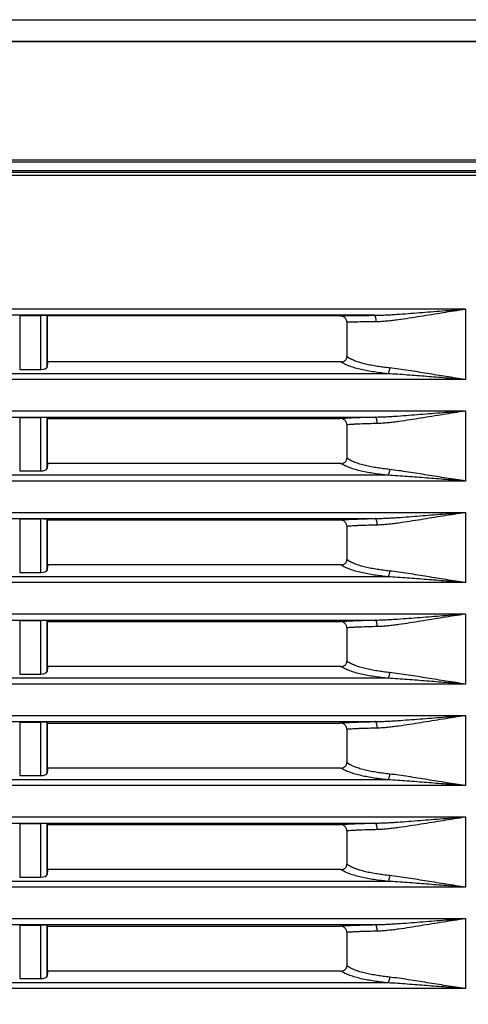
# Model space of a CAD drawing. Header units: inches. Extents: x 0 to 34, y 0 to 22.
# Tile 65 of 136: x 26.4 to 27.2, y 5.2 to 7. Entities that reach past the tile are written whole.
import ezdxf

# ---------------------------------------------------------------- set-up
doc = ezdxf.new("R2010")
doc.units = ezdxf.units.IN
doc.header["$LTSCALE"] = 1.87
doc.header["$MEASUREMENT"] = 0
doc.layers.get('0').update_dxf_attribs({"linetype": 'CONTINUOUS'})
doc.layers.add('DIMENSIONS', color=7, linetype='CONTINUOUS')
doc.styles.get("Standard").update_dxf_attribs({"font": 'txt', "width": 0.8})
doc.dimstyles.new('DIMSTYLE_1', dxfattribs={"dimtxt": 0.125, "dimasz": 0.18, "dimexe": 0.125, "dimexo": 0.0625, "dimgap": 0.0625, "dimtad": 0, "dimtih": 1, "dimtoh": 1, "dimdec": 3, "dimlfac": 1.333333, "dimzin": 4, "dimdsep": 46, "dimtxsty": 'STANDARD', "dimblk": '_FILLED', "dimblk1": '_FILLED', "dimblk2": '_FILLED', "dimcen": 0.09, "dimadec": 0, "dimazin": 0, "dimtp": 0.001, "dimtm": 0.001, "dimtfac": 1, "dimtdec": 3, "dimtofl": 0, "dimtmove": 0, "dimatfit": 3, "dimldrblk": '_FILLED', "dimfxl": 1, "dimtolj": 1, "dimtzin": 4, "dimarcsym": 0})

# ---------------------------------------------------------------- blocks, each defined once
blk = doc.blocks.new('_FILLED')
at = {"color": 0, "linetype": 'BYBLOCK'}
blk.add_solid([(0, 0), (-1, 0.1736), (-1, -0.1736)], dxfattribs=at)
blk = doc.blocks.new('*D30')
at = {"layer": 'DIMENSIONS', "color": 2, "linetype": 'CONTINUOUS'}
for p, q in [((28.3166, 6.5834), (28.3166, 3.3803)), ((20.8546, 5.0575), (20.8546, 3.3803)), ((20.8546, 3.5053), (23.8106, 3.5053)), ((28.3166, 3.5053), (25.3606, 3.5053))]:
    blk.add_line(p, q, dxfattribs=at)
at = {"layer": 'DIMENSIONS', "color": 2, "linetype": 'CONTINUOUS', "xscale": 0.18, "yscale": 0.18, "zscale": 0.18, "rotation": 180}
blk.add_blockref('_FILLED', (20.8546, 3.5053), dxfattribs=at)
at = {"layer": 'DIMENSIONS', "color": 2, "linetype": 'CONTINUOUS', "xscale": 0.18, "yscale": 0.18, "zscale": 0.18}
blk.add_blockref('_FILLED', (28.3166, 3.5053), dxfattribs=at)
at = {"layer": 'DIMENSIONS', "color": 2, "linetype": 'CONTINUOUS', "insert": (24.5856, 3.5678), "char_height": 0.125, "width": 1.425, "attachment_point": 2, "line_spacing_factor": 0.9}
blk.add_mtext('9.949{\\Ftxt.shx;\\W1.000000;\\H0.125000; }[252.71]', dxfattribs=at)
blk = doc.blocks.new('*D31')
at = {"layer": 'DIMENSIONS', "color": 2, "linetype": 'CONTINUOUS'}
for p, q in [((28.2396, 8.949), (29.9172, 8.949)), ((29.7922, 8.949), (29.7922, 6.7272)), ((29.7922, 4.2553), (29.7922, 6.4772)), ((22.0463, 4.2553), (29.9172, 4.2553))]:
    blk.add_line(p, q, dxfattribs=at)
at = {"layer": 'DIMENSIONS', "color": 2, "linetype": 'CONTINUOUS', "xscale": 0.18, "yscale": 0.18, "zscale": 0.18}
for p, rotation in [((29.7922, 8.949), 90), ((29.7922, 4.2553), 270)]:
    blk.add_blockref('_FILLED', p, dxfattribs=dict(at, rotation=rotation))
at = {"layer": 'DIMENSIONS', "color": 2, "linetype": 'CONTINUOUS', "insert": (29.7922, 6.6647), "char_height": 0.125, "width": 1.425, "attachment_point": 2, "line_spacing_factor": 0.9}
blk.add_mtext('6.258{\\Ftxt.shx;\\W1.000000;\\H0.125000; }[158.96]', dxfattribs=at)

msp = doc.modelspace()

# ---------------------------------------------------------------- linework, layer by layer
at = {"color": 7, "linetype": 'CONTINUOUS'}
for p, q in [((21.8114, 7.00727), (27.2114, 7.00726)), ((27.2114, 6.96839), (21.8114, 6.96839)), ((27.2114, 6.96734), (21.8114, 6.96734)), ((27.51133, 6.75329), (21.51295, 6.75329)), ((27.50758, 6.74947), (21.51669, 6.74947)), ((27.5114, 6.72547), (21.51302, 6.72547)), ((27.50615, 6.73072), (21.51827, 6.73072)), ((21.55217, 6.73447), (27.49415, 6.73447)), ((27.1739, 6.48355), (21.8489, 6.48355)), ((27.1739, 6.48355), (27.1739, 6.35603)), ((27.00853, 6.4723), (22.01426, 6.4723)), ((26.36726, 6.47204), (26.40553, 6.47204)), ((26.36726, 6.47204), (26.36726, 6.37422)), ((26.40553, 6.37422), (26.40553, 6.47204)), ((26.41758, 6.47145), (26.41678, 6.47185)), ((26.41678, 6.37861), (26.41678, 6.47185)), ((26.9465, 6.47145), (26.41758, 6.47145)), ((26.41758, 6.38786), (26.41758, 6.47145)), ((26.95935, 6.4603), (26.95935, 6.39756)), ((26.41758, 6.38786), (26.41678, 6.37861)), ((26.94874, 6.38786), (26.41758, 6.38786)), ((26.36726, 6.37422), (26.40553, 6.37422)), ((27.1739, 6.35603), (21.8489, 6.35603)), ((27.03396, 6.36646), (21.98883, 6.36646)), ((21.8489, 6.29929), (27.1739, 6.29929)), ((27.1739, 6.29929), (27.1739, 6.17215)), ((22.01217, 6.28806), (27.01063, 6.28806)), ((26.36726, 6.28724), (26.40553, 6.28724)), ((26.36726, 6.28724), (26.36726, 6.19034)), ((26.40553, 6.19034), (26.40553, 6.28724)), ((26.41678, 6.19473), (26.41678, 6.28667)), ((26.41758, 6.28547), (26.41678, 6.28667)), ((26.41758, 6.28547), (26.9467, 6.28547)), ((26.41758, 6.20398), (26.41758, 6.28547)), ((26.95935, 6.27452), (26.95935, 6.21368)), ((26.36726, 6.19034), (26.40553, 6.19034)), ((26.41758, 6.20398), (26.41678, 6.19473)), ((26.94874, 6.20398), (26.41758, 6.20398)), ((27.1739, 6.17215), (21.8489, 6.17215)), ((27.03396, 6.18258), (21.98883, 6.18258)), ((21.8489, 6.11541), (27.1739, 6.11541)), ((22.01217, 6.10418), (27.01063, 6.10418)), ((26.36726, 6.10336), (26.40553, 6.10336)), ((26.36726, 6.10336), (26.36726, 6.00646)), ((26.40553, 6.00646), (26.40553, 6.10336)), ((26.41758, 6.10159), (26.41678, 6.10279)), ((26.41678, 6.01085), (26.41678, 6.10279)), ((26.41758, 6.10159), (26.9467, 6.10159)), ((26.41758, 6.02009), (26.41758, 6.10159)), ((27.1739, 6.11541), (27.1739, 5.98826)), ((26.95935, 6.09064), (26.95935, 6.02979)), ((26.41758, 6.02009), (26.41678, 6.01085)), ((26.94874, 6.02009), (26.41758, 6.02009)), ((27.03396, 5.9987), (21.98883, 5.9987)), ((26.36726, 6.00646), (26.40553, 6.00646)), ((27.1739, 5.98826), (21.8489, 5.98826)), ((21.8489, 5.93153), (27.1739, 5.93153)), ((27.1739, 5.93153), (27.1739, 5.80438)), ((22.01217, 5.92029), (27.01063, 5.92029)), ((26.36726, 5.91948), (26.40553, 5.91948)), ((26.36726, 5.91948), (26.36726, 5.82258)), ((26.40553, 5.82258), (26.40553, 5.91948)), ((26.41758, 5.91771), (26.41678, 5.91891)), ((26.41678, 5.82696), (26.41678, 5.91891)), ((26.41758, 5.91771), (26.9467, 5.91771)), ((26.41758, 5.83621), (26.41758, 5.91771)), ((26.95935, 5.90676), (26.95935, 5.84591)), ((26.41758, 5.83621), (26.41678, 5.82696)), ((26.94874, 5.83621), (26.41758, 5.83621)), ((27.03396, 5.81481), (21.98883, 5.81481)), ((26.36726, 5.82258), (26.40553, 5.82258)), ((27.1739, 5.80438), (21.8489, 5.80438)), ((21.8489, 5.74765), (27.1739, 5.74765)), ((27.1739, 5.74765), (27.1739, 5.6205)), ((22.01217, 5.73641), (27.01063, 5.73641)), ((26.36726, 5.7356), (26.40553, 5.7356)), ((26.36726, 5.7356), (26.36726, 5.6387)), ((26.40553, 5.6387), (26.40553, 5.7356)), ((26.41758, 5.73383), (26.41678, 5.73503)), ((26.41678, 5.64308), (26.41678, 5.73503)), ((26.41758, 5.73383), (26.9467, 5.73383)), ((26.41758, 5.65233), (26.41758, 5.73383)), ((26.95935, 5.72288), (26.95935, 5.66203)), ((26.36726, 5.6387), (26.40553, 5.6387)), ((26.41758, 5.65233), (26.41678, 5.64308)), ((26.94874, 5.65233), (26.41758, 5.65233)), ((27.1739, 5.6205), (21.8489, 5.6205)), ((27.03396, 5.63093), (21.98883, 5.63093)), ((21.8489, 5.56377), (27.1739, 5.56377)), ((22.01217, 5.55253), (27.01063, 5.55253)), ((26.36726, 5.55171), (26.40553, 5.55171)), ((26.36726, 5.55171), (26.36726, 5.45482)), ((26.40553, 5.45482), (26.40553, 5.55171)), ((26.41758, 5.54995), (26.41678, 5.55115)), ((26.41678, 5.4592), (26.41678, 5.55115)), ((26.41758, 5.54995), (26.9467, 5.54995)), ((26.41758, 5.46845), (26.41758, 5.54995)), ((27.1739, 5.56377), (27.1739, 5.43662)), ((26.95935, 5.539), (26.95935, 5.47815)), ((26.41758, 5.46845), (26.41678, 5.4592)), ((26.94874, 5.46845), (26.41758, 5.46845)), ((27.03396, 5.44705), (21.98883, 5.44705)), ((26.36726, 5.45482), (26.40553, 5.45482)), ((27.1739, 5.43662), (21.8489, 5.43662)), ((21.8489, 5.37989), (27.1739, 5.37989)), ((22.01217, 5.36865), (27.01063, 5.36865)), ((26.36726, 5.36783), (26.40553, 5.36783)), ((26.36726, 5.36783), (26.36726, 5.27093)), ((26.40553, 5.27093), (26.40553, 5.36783)), ((27.1739, 5.37989), (27.1739, 5.25274)), ((26.41758, 5.36606), (26.41678, 5.36726)), ((26.41678, 5.27532), (26.41678, 5.36726)), ((26.41758, 5.36606), (26.9467, 5.36606)), ((26.41758, 5.28457), (26.41758, 5.36606)), ((26.95935, 5.35512), (26.95935, 5.29427)), ((26.41758, 5.28457), (26.41678, 5.27532)), ((26.94874, 5.28457), (26.41758, 5.28457)), ((27.03396, 5.26317), (21.98883, 5.26317)), ((26.36726, 5.27093), (26.40553, 5.27093)), ((27.1739, 5.25274), (21.8489, 5.25274))]:
    msp.add_line(p, q, dxfattribs=at)
for centre, ratio, start_param, end_param in [((26.40553, 6.47184), 0.0174551, 0.0349066, 1.5707963), ((26.40553, 6.37877), 0.4040262, -1.5707963, -0.0349066), ((26.40553, 6.28665), 0.0524078, 0.0349066, 1.5707963), ((26.40553, 6.19489), 0.4040262, -1.5707963, -0.0349066), ((26.40553, 6.10277), 0.0524078, 0.0349066, 1.5707963), ((26.40553, 6.011), 0.4040262, -1.5707963, -0.0349066), ((26.40553, 5.91889), 0.0524078, 0.0349066, 1.5707963), ((26.40553, 5.82712), 0.4040262, -1.5707963, -0.0349066), ((26.40553, 5.73501), 0.0524078, 0.0349066, 1.5707963), ((26.40553, 5.64324), 0.4040262, -1.5707963, -0.0349066), ((26.40553, 5.55113), 0.0524078, 0.0349066, 1.5707963), ((26.40553, 5.45936), 0.4040262, -1.5707963, -0.0349066), ((26.40553, 5.36724), 0.0524078, 0.0349066, 1.5707963), ((26.40553, 5.27548), 0.4040262, -1.5707963, -0.0349066)]:
    msp.add_ellipse(centre, major_axis=(0.01125, 0), ratio=ratio, start_param=start_param, end_param=end_param, dxfattribs=at)
for points, knots in [([(27.00853, 6.4723), (27.01195, 6.47232), (27.01879, 6.47245), (27.02906, 6.47285), (27.03935, 6.4734), (27.05311, 6.47427), (27.07033, 6.47551), (27.09101, 6.47711), (27.11172, 6.47876), (27.13934, 6.48095), (27.16007, 6.48254), (27.1739, 6.48355)], [0, 0, 0, 0, 0.0617688, 0.1237895, 0.1859905, 0.2483258, 0.3732694, 0.4984452, 0.6237544, 0.7491386, 1, 1, 1, 1]), ([(27.01254, 6.46106), (27.01579, 6.46108), (27.02233, 6.46135), (27.03217, 6.46217), (27.0421, 6.46327), (27.05547, 6.46501), (27.07225, 6.4675), (27.09246, 6.47071), (27.11275, 6.47401), (27.13989, 6.47838), (27.16028, 6.48154), (27.1739, 6.48355)], [0, 0, 0, 0, 0.0597503, 0.1204206, 0.1817662, 0.2436224, 0.3683832, 0.4940422, 0.6202207, 0.7466922, 1, 1, 1, 1]), ([(26.9465, 6.47145), (26.94824, 6.47151), (26.95206, 6.47162), (26.96087, 6.47181), (26.97367, 6.472), (26.99052, 6.47217), (27.00239, 6.47226), (27.00853, 6.4723)], [0, 0, 0, 0, 0.0841756, 0.1850709, 0.4261709, 0.7027446, 1, 1, 1, 1]), ([(26.95935, 6.4603), (26.95935, 6.46109), (26.95915, 6.46266), (26.9583, 6.46487), (26.95698, 6.46684), (26.95472, 6.46904), (26.95121, 6.47093), (26.94806, 6.47145), (26.9465, 6.47145)], [0, 0, 0, 0, 0.1251392, 0.250293, 0.3754933, 0.500725, 0.7502925, 1, 1, 1, 1]), ([(26.95935, 6.4603), (26.96286, 6.46042), (26.97068, 6.46059), (26.9833, 6.46079), (26.99753, 6.46094), (27.00744, 6.46102), (27.01254, 6.46106)], [0, 0, 0, 0, 0.1978197, 0.4409935, 0.7121728, 1, 1, 1, 1]), ([(27.01254, 6.46106), (27.01254, 6.46178), (27.01248, 6.46321), (27.01225, 6.46528), (27.01189, 6.46719), (27.0114, 6.46888), (27.01082, 6.47028), (27.01023, 6.47123), (27.00971, 6.47177), (27.00933, 6.47206), (27.00894, 6.47225), (27.00866, 6.4723), (27.00853, 6.4723)], [0, 0, 0, 0, 0.1723786, 0.3391831, 0.4950688, 0.6353177, 0.7562414, 0.8557974, 0.897753, 0.9350578, 0.9686662, 1, 1, 1, 1]), ([(26.94874, 6.38786), (26.95007, 6.38786), (26.9521, 6.38816), (26.95456, 6.38923), (26.95623, 6.39038), (26.95761, 6.39186), (26.95862, 6.39361), (26.95923, 6.39554), (26.95935, 6.39689), (26.95935, 6.39756)], [0, 0, 0, 0, 0.2494947, 0.3746133, 0.4997035, 0.6247699, 0.7498316, 0.8748973, 1, 1, 1, 1]), ([(27.03396, 6.36646), (27.02977, 6.3669), (27.02144, 6.36785), (27.00912, 6.36956), (26.99715, 6.37156), (26.98567, 6.37391), (26.97485, 6.37665), (26.96642, 6.37934), (26.96022, 6.38177), (26.95603, 6.38366), (26.95221, 6.38565), (26.94984, 6.38711), (26.94874, 6.38786)], [0, 0, 0, 0, 0.1430477, 0.2837795, 0.4212599, 0.5541967, 0.6808321, 0.798937, 0.8540226, 0.9060505, 0.954767, 1, 1, 1, 1]), ([(27.03679, 6.37689), (27.03301, 6.3773), (27.02551, 6.37819), (27.01439, 6.37978), (27.00357, 6.38166), (26.99316, 6.38387), (26.98331, 6.38647), (26.97425, 6.38953), (26.96623, 6.3931), (26.96145, 6.39599), (26.95935, 6.39756)], [0, 0, 0, 0, 0.1411598, 0.2802171, 0.4163553, 0.5484469, 0.6749405, 0.7938356, 0.9028525, 1, 1, 1, 1]), ([(27.03679, 6.37689), (27.03669, 6.37578), (27.0364, 6.37366), (27.03585, 6.37112), (27.03531, 6.36931), (27.0349, 6.36817), (27.03446, 6.36723), (27.03413, 6.36669), (27.03396, 6.36646)], [0, 0, 0, 0, 0.306283, 0.5892643, 0.714729, 0.8261466, 0.9216533, 1, 1, 1, 1]), ([(27.1739, 6.35603), (27.16238, 6.35773), (27.14513, 6.36039), (27.12216, 6.36405), (27.10497, 6.36684), (27.08783, 6.36961), (27.07075, 6.3723), (27.05375, 6.37482), (27.04244, 6.37627), (27.03679, 6.37689)], [0, 0, 0, 0, 0.251788, 0.3775609, 0.5031506, 0.6284336, 0.7532247, 0.8772345, 1, 1, 1, 1]), ([(27.1739, 6.35603), (27.16221, 6.35688), (27.13886, 6.35866), (27.10967, 6.36098), (27.08634, 6.36283), (27.06886, 6.36418), (27.05141, 6.36543), (27.03978, 6.36615), (27.03396, 6.36646)], [0, 0, 0, 0, 0.2504615, 0.5008141, 0.6258882, 0.7508354, 0.8755803, 1, 1, 1, 1]), ([(27.01063, 6.28806), (27.014, 6.28809), (27.02075, 6.28825), (27.0309, 6.28868), (27.04106, 6.28924), (27.05465, 6.29011), (27.07165, 6.29135), (27.09207, 6.29294), (27.11251, 6.29456), (27.13979, 6.29673), (27.16025, 6.29829), (27.1739, 6.29929)], [0, 0, 0, 0, 0.0618144, 0.123863, 0.1860795, 0.2484215, 0.3733644, 0.4985279, 0.6238193, 0.7491828, 1, 1, 1, 1]), ([(27.01452, 6.27682), (27.01774, 6.27689), (27.02421, 6.27722), (27.03395, 6.27809), (27.04376, 6.27921), (27.05696, 6.28096), (27.07354, 6.28344), (27.09349, 6.28662), (27.11353, 6.28987), (27.14033, 6.29418), (27.16046, 6.2973), (27.1739, 6.29929)], [0, 0, 0, 0, 0.0599143, 0.1206887, 0.1820939, 0.243977, 0.368738, 0.4943525, 0.6204646, 0.7468585, 1, 1, 1, 1]), ([(26.9467, 6.28547), (26.9485, 6.28565), (26.95245, 6.28598), (26.95886, 6.28638), (26.96617, 6.28675), (26.9772, 6.28721), (26.9921, 6.28766), (27.00431, 6.28793), (27.01063, 6.28806)], [0, 0, 0, 0, 0.0846312, 0.1859509, 0.3011835, 0.4275023, 0.7037689, 1, 1, 1, 1]), ([(26.95935, 6.27452), (26.95935, 6.27529), (26.95916, 6.27684), (26.95833, 6.27902), (26.95703, 6.28096), (26.95481, 6.28312), (26.95134, 6.28497), (26.94824, 6.28547), (26.9467, 6.28547)], [0, 0, 0, 0, 0.125144, 0.2502961, 0.3754915, 0.5007184, 0.7502714, 1, 1, 1, 1]), ([(27.01452, 6.27682), (27.01451, 6.27753), (27.01444, 6.27893), (27.0142, 6.28096), (27.01384, 6.28284), (27.01337, 6.28451), (27.0128, 6.28591), (27.01224, 6.28687), (27.01175, 6.28744), (27.01138, 6.28775), (27.01101, 6.28796), (27.01075, 6.28804), (27.01063, 6.28806)], [0, 0, 0, 0, 0.1709423, 0.3366659, 0.4920235, 0.6324238, 0.7541842, 0.8550539, 0.8976569, 0.935436, 0.9691493, 1, 1, 1, 1]), ([(26.95935, 6.27452), (26.96103, 6.27468), (26.96466, 6.27498), (26.97045, 6.27535), (26.97687, 6.27568), (26.98634, 6.27608), (26.99895, 6.27648), (27.00923, 6.27671), (27.01452, 6.27682)], [0, 0, 0, 0, 0.0918529, 0.1977729, 0.3150588, 0.4412363, 0.7124825, 1, 1, 1, 1]), ([(26.94874, 6.20398), (26.95007, 6.20398), (26.9521, 6.20428), (26.95456, 6.20535), (26.95623, 6.2065), (26.95761, 6.20798), (26.95862, 6.20973), (26.95923, 6.21166), (26.95935, 6.21301), (26.95935, 6.21368)], [0, 0, 0, 0, 0.2494947, 0.3746133, 0.4997035, 0.6247699, 0.7498316, 0.8748973, 1, 1, 1, 1]), ([(27.03679, 6.19301), (27.03301, 6.19342), (27.02551, 6.19431), (27.01439, 6.1959), (27.00357, 6.19778), (26.99316, 6.19998), (26.98331, 6.20259), (26.97425, 6.20565), (26.96623, 6.20921), (26.96145, 6.21211), (26.95935, 6.21368)], [0, 0, 0, 0, 0.1411598, 0.2802171, 0.4163553, 0.5484469, 0.6749405, 0.7938356, 0.9028525, 1, 1, 1, 1]), ([(27.03396, 6.18258), (27.02977, 6.18302), (27.02144, 6.18397), (27.00912, 6.18567), (26.99715, 6.18768), (26.98567, 6.19003), (26.97485, 6.19276), (26.96642, 6.19546), (26.96022, 6.19788), (26.95603, 6.19977), (26.95221, 6.20177), (26.94984, 6.20323), (26.94874, 6.20398)], [0, 0, 0, 0, 0.1430477, 0.2837795, 0.4212599, 0.5541967, 0.6808321, 0.798937, 0.8540226, 0.9060505, 0.954767, 1, 1, 1, 1]), ([(27.03679, 6.19301), (27.03669, 6.1919), (27.0364, 6.18978), (27.03585, 6.18723), (27.03531, 6.18542), (27.0349, 6.18429), (27.03446, 6.18335), (27.03413, 6.1828), (27.03396, 6.18258)], [0, 0, 0, 0, 0.306283, 0.5892643, 0.714729, 0.8261466, 0.9216533, 1, 1, 1, 1]), ([(27.1739, 6.17215), (27.16238, 6.17385), (27.14513, 6.17651), (27.12216, 6.18017), (27.10497, 6.18295), (27.08783, 6.18573), (27.07075, 6.18842), (27.05375, 6.19094), (27.04244, 6.19239), (27.03679, 6.19301)], [0, 0, 0, 0, 0.251788, 0.3775609, 0.5031506, 0.6284336, 0.7532247, 0.8772345, 1, 1, 1, 1]), ([(27.1739, 6.17215), (27.16221, 6.173), (27.13886, 6.17478), (27.10967, 6.1771), (27.08634, 6.17895), (27.06886, 6.1803), (27.05141, 6.18155), (27.03978, 6.18227), (27.03396, 6.18258)], [0, 0, 0, 0, 0.2504615, 0.5008141, 0.6258882, 0.7508354, 0.8755803, 1, 1, 1, 1]), ([(26.9467, 6.10159), (26.9485, 6.10177), (26.95245, 6.1021), (26.95886, 6.1025), (26.96617, 6.10287), (26.9772, 6.10333), (26.9921, 6.10378), (27.00431, 6.10405), (27.01063, 6.10418)], [0, 0, 0, 0, 0.0846312, 0.1859509, 0.3011835, 0.4275023, 0.7037689, 1, 1, 1, 1]), ([(26.95935, 6.09064), (26.95935, 6.09141), (26.95916, 6.09296), (26.95833, 6.09514), (26.95703, 6.09708), (26.95481, 6.09924), (26.95134, 6.10109), (26.94824, 6.10159), (26.9467, 6.10159)], [0, 0, 0, 0, 0.125144, 0.2502961, 0.3754915, 0.5007184, 0.7502714, 1, 1, 1, 1]), ([(27.01063, 6.10418), (27.014, 6.10421), (27.02075, 6.10437), (27.0309, 6.1048), (27.04106, 6.10536), (27.05465, 6.10623), (27.07165, 6.10747), (27.09207, 6.10906), (27.11251, 6.11068), (27.13979, 6.11284), (27.16025, 6.11441), (27.1739, 6.11541)], [0, 0, 0, 0, 0.0618144, 0.123863, 0.1860795, 0.2484215, 0.3733644, 0.4985279, 0.6238193, 0.7491828, 1, 1, 1, 1]), ([(27.01452, 6.09294), (27.01451, 6.09365), (27.01444, 6.09505), (27.0142, 6.09708), (27.01384, 6.09896), (27.01337, 6.10063), (27.0128, 6.10203), (27.01224, 6.10299), (27.01175, 6.10356), (27.01138, 6.10387), (27.01101, 6.10408), (27.01075, 6.10416), (27.01063, 6.10418)], [0, 0, 0, 0, 0.1709423, 0.3366659, 0.4920235, 0.6324238, 0.7541842, 0.8550539, 0.8976569, 0.935436, 0.9691493, 1, 1, 1, 1]), ([(27.01452, 6.09294), (27.01774, 6.09301), (27.02421, 6.09334), (27.03395, 6.0942), (27.04376, 6.09533), (27.05696, 6.09708), (27.07354, 6.09956), (27.09349, 6.10274), (27.11353, 6.10599), (27.14033, 6.1103), (27.16046, 6.11342), (27.1739, 6.11541)], [0, 0, 0, 0, 0.0599143, 0.1206887, 0.1820939, 0.243977, 0.368738, 0.4943525, 0.6204646, 0.7468585, 1, 1, 1, 1]), ([(26.95935, 6.09064), (26.96103, 6.0908), (26.96466, 6.0911), (26.97045, 6.09147), (26.97687, 6.0918), (26.98634, 6.0922), (26.99895, 6.09259), (27.00923, 6.09283), (27.01452, 6.09294)], [0, 0, 0, 0, 0.0918529, 0.1977729, 0.3150588, 0.4412363, 0.7124825, 1, 1, 1, 1]), ([(26.94874, 6.02009), (26.95007, 6.02009), (26.9521, 6.02039), (26.95456, 6.02147), (26.95623, 6.02262), (26.95761, 6.0241), (26.95862, 6.02585), (26.95923, 6.02778), (26.95935, 6.02912), (26.95935, 6.02979)], [0, 0, 0, 0, 0.2494947, 0.3746133, 0.4997035, 0.6247699, 0.7498316, 0.8748973, 1, 1, 1, 1]), ([(27.03679, 6.00913), (27.03301, 6.00954), (27.02551, 6.01043), (27.01439, 6.01202), (27.00357, 6.01389), (26.99316, 6.0161), (26.98331, 6.01871), (26.97425, 6.02177), (26.96623, 6.02533), (26.96145, 6.02823), (26.95935, 6.02979)], [0, 0, 0, 0, 0.1411598, 0.2802171, 0.4163553, 0.5484469, 0.6749405, 0.7938356, 0.9028525, 1, 1, 1, 1]), ([(27.03396, 5.9987), (27.02977, 5.99914), (27.02144, 6.00009), (27.00912, 6.00179), (26.99715, 6.0038), (26.98567, 6.00614), (26.97485, 6.00888), (26.96642, 6.01158), (26.96022, 6.014), (26.95603, 6.01589), (26.95221, 6.01789), (26.94984, 6.01935), (26.94874, 6.02009)], [0, 0, 0, 0, 0.1430477, 0.2837795, 0.4212599, 0.5541967, 0.6808321, 0.798937, 0.8540226, 0.9060505, 0.954767, 1, 1, 1, 1]), ([(27.03679, 6.00913), (27.03669, 6.00802), (27.0364, 6.0059), (27.03585, 6.00335), (27.03531, 6.00154), (27.0349, 6.00041), (27.03446, 5.99947), (27.03413, 5.99892), (27.03396, 5.9987)], [0, 0, 0, 0, 0.306283, 0.5892643, 0.714729, 0.8261466, 0.9216533, 1, 1, 1, 1]), ([(27.1739, 5.98826), (27.16221, 5.98912), (27.13886, 5.9909), (27.10967, 5.99322), (27.08634, 5.99507), (27.06886, 5.99641), (27.05141, 5.99767), (27.03978, 5.99839), (27.03396, 5.9987)], [0, 0, 0, 0, 0.2504615, 0.5008141, 0.6258882, 0.7508354, 0.8755803, 1, 1, 1, 1]), ([(27.1739, 5.98826), (27.16238, 5.98997), (27.14513, 5.99262), (27.12216, 5.99629), (27.10497, 5.99907), (27.08783, 6.00184), (27.07075, 6.00454), (27.05375, 6.00706), (27.04244, 6.00851), (27.03679, 6.00913)], [0, 0, 0, 0, 0.251788, 0.3775609, 0.5031506, 0.6284336, 0.7532247, 0.8772345, 1, 1, 1, 1]), ([(27.01063, 5.92029), (27.014, 5.92033), (27.02075, 5.92049), (27.0309, 5.92092), (27.04106, 5.92148), (27.05465, 5.92235), (27.07165, 5.92359), (27.09207, 5.92518), (27.11251, 5.9268), (27.13979, 5.92896), (27.16025, 5.93053), (27.1739, 5.93153)], [0, 0, 0, 0, 0.0618144, 0.123863, 0.1860795, 0.2484215, 0.3733644, 0.4985279, 0.6238193, 0.7491828, 1, 1, 1, 1]), ([(27.01452, 5.90906), (27.01774, 5.90913), (27.02421, 5.90945), (27.03395, 5.91032), (27.04376, 5.91145), (27.05696, 5.9132), (27.07354, 5.91568), (27.09349, 5.91886), (27.11353, 5.92211), (27.14033, 5.92642), (27.16046, 5.92954), (27.1739, 5.93153)], [0, 0, 0, 0, 0.0599143, 0.1206887, 0.1820939, 0.243977, 0.368738, 0.4943525, 0.6204646, 0.7468585, 1, 1, 1, 1]), ([(26.9467, 5.91771), (26.9485, 5.91789), (26.95245, 5.91821), (26.95886, 5.91862), (26.96617, 5.91899), (26.9772, 5.91945), (26.9921, 5.9199), (27.00431, 5.92017), (27.01063, 5.92029)], [0, 0, 0, 0, 0.0846312, 0.1859509, 0.3011835, 0.4275023, 0.7037689, 1, 1, 1, 1]), ([(26.95935, 5.90676), (26.95935, 5.90753), (26.95916, 5.90908), (26.95833, 5.91126), (26.95703, 5.9132), (26.95481, 5.91536), (26.95134, 5.91721), (26.94824, 5.91771), (26.9467, 5.91771)], [0, 0, 0, 0, 0.125144, 0.2502961, 0.3754915, 0.5007184, 0.7502714, 1, 1, 1, 1]), ([(26.95935, 5.90676), (26.96103, 5.90692), (26.96466, 5.90722), (26.97045, 5.90759), (26.97687, 5.90792), (26.98634, 5.90832), (26.99895, 5.90871), (27.00923, 5.90895), (27.01452, 5.90906)], [0, 0, 0, 0, 0.0918529, 0.1977729, 0.3150588, 0.4412363, 0.7124825, 1, 1, 1, 1]), ([(27.01452, 5.90906), (27.01451, 5.90977), (27.01444, 5.91117), (27.0142, 5.9132), (27.01384, 5.91508), (27.01337, 5.91675), (27.0128, 5.91815), (27.01224, 5.91911), (27.01175, 5.91968), (27.01138, 5.91999), (27.01101, 5.9202), (27.01075, 5.92028), (27.01063, 5.92029)], [0, 0, 0, 0, 0.1709423, 0.3366659, 0.4920235, 0.6324238, 0.7541842, 0.8550539, 0.8976569, 0.935436, 0.9691493, 1, 1, 1, 1]), ([(26.94874, 5.83621), (26.95007, 5.83621), (26.9521, 5.83651), (26.95456, 5.83758), (26.95623, 5.83874), (26.95761, 5.84022), (26.95862, 5.84197), (26.95923, 5.8439), (26.95935, 5.84524), (26.95935, 5.84591)], [0, 0, 0, 0, 0.2494947, 0.3746133, 0.4997035, 0.6247699, 0.7498316, 0.8748973, 1, 1, 1, 1]), ([(27.03396, 5.81481), (27.02977, 5.81526), (27.02144, 5.81621), (27.00912, 5.81791), (26.99715, 5.81991), (26.98567, 5.82226), (26.97485, 5.825), (26.96642, 5.8277), (26.96022, 5.83012), (26.95603, 5.83201), (26.95221, 5.83401), (26.94984, 5.83546), (26.94874, 5.83621)], [0, 0, 0, 0, 0.1430477, 0.2837795, 0.4212599, 0.5541967, 0.6808321, 0.798937, 0.8540226, 0.9060505, 0.954767, 1, 1, 1, 1]), ([(27.03679, 5.82525), (27.03301, 5.82566), (27.02551, 5.82655), (27.01439, 5.82814), (27.00357, 5.83001), (26.99316, 5.83222), (26.98331, 5.83483), (26.97425, 5.83789), (26.96623, 5.84145), (26.96145, 5.84435), (26.95935, 5.84591)], [0, 0, 0, 0, 0.1411598, 0.2802171, 0.4163553, 0.5484469, 0.6749405, 0.7938356, 0.9028525, 1, 1, 1, 1]), ([(27.03679, 5.82525), (27.03669, 5.82414), (27.0364, 5.82201), (27.03585, 5.81947), (27.03531, 5.81766), (27.0349, 5.81653), (27.03446, 5.81558), (27.03413, 5.81504), (27.03396, 5.81481)], [0, 0, 0, 0, 0.306283, 0.5892643, 0.714729, 0.8261466, 0.9216533, 1, 1, 1, 1]), ([(27.1739, 5.80438), (27.16221, 5.80524), (27.13886, 5.80701), (27.10967, 5.80934), (27.08634, 5.81119), (27.06886, 5.81253), (27.05141, 5.81379), (27.03978, 5.81451), (27.03396, 5.81481)], [0, 0, 0, 0, 0.2504615, 0.5008141, 0.6258882, 0.7508354, 0.8755803, 1, 1, 1, 1]), ([(27.1739, 5.80438), (27.16238, 5.80609), (27.14513, 5.80874), (27.12216, 5.81241), (27.10497, 5.81519), (27.08783, 5.81796), (27.07075, 5.82066), (27.05375, 5.82317), (27.04244, 5.82463), (27.03679, 5.82525)], [0, 0, 0, 0, 0.251788, 0.3775609, 0.5031506, 0.6284336, 0.7532247, 0.8772345, 1, 1, 1, 1]), ([(27.01063, 5.73641), (27.014, 5.73645), (27.02075, 5.73661), (27.0309, 5.73704), (27.04106, 5.7376), (27.05465, 5.73847), (27.07165, 5.7397), (27.09207, 5.74129), (27.11251, 5.74292), (27.13979, 5.74508), (27.16025, 5.74665), (27.1739, 5.74765)], [0, 0, 0, 0, 0.0618144, 0.123863, 0.1860795, 0.2484215, 0.3733644, 0.4985279, 0.6238193, 0.7491828, 1, 1, 1, 1]), ([(27.01452, 5.72518), (27.01774, 5.72524), (27.02421, 5.72557), (27.03395, 5.72644), (27.04376, 5.72757), (27.05696, 5.72932), (27.07354, 5.7318), (27.09349, 5.73498), (27.11353, 5.73823), (27.14033, 5.74254), (27.16046, 5.74566), (27.1739, 5.74765)], [0, 0, 0, 0, 0.0599143, 0.1206887, 0.1820939, 0.243977, 0.368738, 0.4943525, 0.6204646, 0.7468585, 1, 1, 1, 1]), ([(26.9467, 5.73383), (26.9485, 5.73401), (26.95245, 5.73433), (26.95886, 5.73474), (26.96617, 5.73511), (26.9772, 5.73557), (26.9921, 5.73602), (27.00431, 5.73629), (27.01063, 5.73641)], [0, 0, 0, 0, 0.0846312, 0.1859509, 0.3011835, 0.4275023, 0.7037689, 1, 1, 1, 1]), ([(26.95935, 5.72288), (26.95935, 5.72365), (26.95916, 5.7252), (26.95833, 5.72738), (26.95703, 5.72931), (26.95481, 5.73148), (26.95134, 5.73333), (26.94824, 5.73383), (26.9467, 5.73383)], [0, 0, 0, 0, 0.125144, 0.2502961, 0.3754915, 0.5007184, 0.7502714, 1, 1, 1, 1]), ([(26.95935, 5.72288), (26.96103, 5.72304), (26.96466, 5.72334), (26.97045, 5.72371), (26.97687, 5.72404), (26.98634, 5.72443), (26.99895, 5.72483), (27.00923, 5.72507), (27.01452, 5.72518)], [0, 0, 0, 0, 0.0918529, 0.1977729, 0.3150588, 0.4412363, 0.7124825, 1, 1, 1, 1]), ([(27.01452, 5.72518), (27.01451, 5.72589), (27.01444, 5.72729), (27.0142, 5.72932), (27.01384, 5.7312), (27.01337, 5.73287), (27.0128, 5.73427), (27.01224, 5.73523), (27.01175, 5.7358), (27.01138, 5.73611), (27.01101, 5.73632), (27.01075, 5.7364), (27.01063, 5.73641)], [0, 0, 0, 0, 0.1709423, 0.3366659, 0.4920235, 0.6324238, 0.7541842, 0.8550539, 0.8976569, 0.935436, 0.9691493, 1, 1, 1, 1]), ([(26.94874, 5.65233), (26.95007, 5.65233), (26.9521, 5.65263), (26.95456, 5.6537), (26.95623, 5.65486), (26.95761, 5.65634), (26.95862, 5.65809), (26.95923, 5.66002), (26.95935, 5.66136), (26.95935, 5.66203)], [0, 0, 0, 0, 0.2494947, 0.3746133, 0.4997035, 0.6247699, 0.7498316, 0.8748973, 1, 1, 1, 1]), ([(27.03679, 5.64136), (27.03301, 5.64178), (27.02551, 5.64267), (27.01439, 5.64426), (27.00357, 5.64613), (26.99316, 5.64834), (26.98331, 5.65095), (26.97425, 5.65401), (26.96623, 5.65757), (26.96145, 5.66047), (26.95935, 5.66203)], [0, 0, 0, 0, 0.1411598, 0.2802171, 0.4163553, 0.5484469, 0.6749405, 0.7938356, 0.9028525, 1, 1, 1, 1]), ([(27.03396, 5.63093), (27.02977, 5.63137), (27.02144, 5.63233), (27.00912, 5.63403), (26.99715, 5.63603), (26.98567, 5.63838), (26.97485, 5.64112), (26.96642, 5.64382), (26.96022, 5.64624), (26.95603, 5.64813), (26.95221, 5.65013), (26.94984, 5.65158), (26.94874, 5.65233)], [0, 0, 0, 0, 0.1430477, 0.2837795, 0.4212599, 0.5541967, 0.6808321, 0.798937, 0.8540226, 0.9060505, 0.954767, 1, 1, 1, 1]), ([(27.03679, 5.64136), (27.03669, 5.64026), (27.0364, 5.63813), (27.03585, 5.63559), (27.03531, 5.63378), (27.0349, 5.63265), (27.03446, 5.6317), (27.03413, 5.63116), (27.03396, 5.63093)], [0, 0, 0, 0, 0.306283, 0.5892643, 0.714729, 0.8261466, 0.9216533, 1, 1, 1, 1]), ([(27.1739, 5.6205), (27.16238, 5.62221), (27.14513, 5.62486), (27.12216, 5.62853), (27.10497, 5.63131), (27.08783, 5.63408), (27.07075, 5.63678), (27.05375, 5.63929), (27.04244, 5.64075), (27.03679, 5.64136)], [0, 0, 0, 0, 0.251788, 0.3775609, 0.5031506, 0.6284336, 0.7532247, 0.8772345, 1, 1, 1, 1]), ([(27.1739, 5.6205), (27.16221, 5.62136), (27.13886, 5.62313), (27.10967, 5.62546), (27.08634, 5.62731), (27.06886, 5.62865), (27.05141, 5.62991), (27.03978, 5.63063), (27.03396, 5.63093)], [0, 0, 0, 0, 0.2504615, 0.5008141, 0.6258882, 0.7508354, 0.8755803, 1, 1, 1, 1]), ([(26.9467, 5.54995), (26.9485, 5.55013), (26.95245, 5.55045), (26.95886, 5.55086), (26.96617, 5.55123), (26.9772, 5.55168), (26.9921, 5.55214), (27.00431, 5.55241), (27.01063, 5.55253)], [0, 0, 0, 0, 0.0846312, 0.1859509, 0.3011835, 0.4275023, 0.7037689, 1, 1, 1, 1]), ([(26.95935, 5.539), (26.95935, 5.53977), (26.95916, 5.54132), (26.95833, 5.5435), (26.95703, 5.54543), (26.95481, 5.54759), (26.95134, 5.54945), (26.94824, 5.54995), (26.9467, 5.54995)], [0, 0, 0, 0, 0.125144, 0.2502961, 0.3754915, 0.5007184, 0.7502714, 1, 1, 1, 1]), ([(27.01063, 5.55253), (27.014, 5.55256), (27.02075, 5.55273), (27.0309, 5.55316), (27.04106, 5.55372), (27.05465, 5.55459), (27.07165, 5.55582), (27.09207, 5.55741), (27.11251, 5.55904), (27.13979, 5.5612), (27.16025, 5.56277), (27.1739, 5.56377)], [0, 0, 0, 0, 0.0618144, 0.123863, 0.1860795, 0.2484215, 0.3733644, 0.4985279, 0.6238193, 0.7491828, 1, 1, 1, 1]), ([(27.01452, 5.5413), (27.01451, 5.54201), (27.01444, 5.5434), (27.0142, 5.54543), (27.01384, 5.54732), (27.01337, 5.54899), (27.0128, 5.55039), (27.01224, 5.55135), (27.01175, 5.55192), (27.01138, 5.55223), (27.01101, 5.55244), (27.01075, 5.55251), (27.01063, 5.55253)], [0, 0, 0, 0, 0.1709423, 0.3366659, 0.4920235, 0.6324238, 0.7541842, 0.8550539, 0.8976569, 0.935436, 0.9691493, 1, 1, 1, 1]), ([(27.01452, 5.5413), (27.01774, 5.54136), (27.02421, 5.54169), (27.03395, 5.54256), (27.04376, 5.54369), (27.05696, 5.54544), (27.07354, 5.54792), (27.09349, 5.5511), (27.11353, 5.55435), (27.14033, 5.55866), (27.16046, 5.56178), (27.1739, 5.56377)], [0, 0, 0, 0, 0.0599143, 0.1206887, 0.1820939, 0.243977, 0.368738, 0.4943525, 0.6204646, 0.7468585, 1, 1, 1, 1]), ([(26.95935, 5.539), (26.96103, 5.53916), (26.96466, 5.53946), (26.97045, 5.53983), (26.97687, 5.54016), (26.98634, 5.54055), (26.99895, 5.54095), (27.00923, 5.54119), (27.01452, 5.5413)], [0, 0, 0, 0, 0.0918529, 0.1977729, 0.3150588, 0.4412363, 0.7124825, 1, 1, 1, 1]), ([(26.94874, 5.46845), (26.95007, 5.46845), (26.9521, 5.46875), (26.95456, 5.46982), (26.95623, 5.47097), (26.95761, 5.47245), (26.95862, 5.47421), (26.95923, 5.47614), (26.95935, 5.47748), (26.95935, 5.47815)], [0, 0, 0, 0, 0.2494947, 0.3746133, 0.4997035, 0.6247699, 0.7498316, 0.8748973, 1, 1, 1, 1]), ([(27.03679, 5.45748), (27.03301, 5.4579), (27.02551, 5.45879), (27.01439, 5.46038), (27.00357, 5.46225), (26.99316, 5.46446), (26.98331, 5.46706), (26.97425, 5.47013), (26.96623, 5.47369), (26.96145, 5.47659), (26.95935, 5.47815)], [0, 0, 0, 0, 0.1411598, 0.2802171, 0.4163553, 0.5484469, 0.6749405, 0.7938356, 0.9028525, 1, 1, 1, 1]), ([(27.03396, 5.44705), (27.02977, 5.44749), (27.02144, 5.44845), (27.00912, 5.45015), (26.99715, 5.45215), (26.98567, 5.4545), (26.97485, 5.45724), (26.96642, 5.45993), (26.96022, 5.46236), (26.95603, 5.46425), (26.95221, 5.46625), (26.94984, 5.4677), (26.94874, 5.46845)], [0, 0, 0, 0, 0.1430477, 0.2837795, 0.4212599, 0.5541967, 0.6808321, 0.798937, 0.8540226, 0.9060505, 0.954767, 1, 1, 1, 1]), ([(27.03679, 5.45748), (27.03669, 5.45638), (27.0364, 5.45425), (27.03585, 5.45171), (27.03531, 5.4499), (27.0349, 5.44876), (27.03446, 5.44782), (27.03413, 5.44728), (27.03396, 5.44705)], [0, 0, 0, 0, 0.306283, 0.5892643, 0.714729, 0.8261466, 0.9216533, 1, 1, 1, 1]), ([(27.1739, 5.43662), (27.16238, 5.43833), (27.14513, 5.44098), (27.12216, 5.44465), (27.10497, 5.44743), (27.08783, 5.4502), (27.07075, 5.4529), (27.05375, 5.45541), (27.04244, 5.45687), (27.03679, 5.45748)], [0, 0, 0, 0, 0.251788, 0.3775609, 0.5031506, 0.6284336, 0.7532247, 0.8772345, 1, 1, 1, 1]), ([(27.1739, 5.43662), (27.16221, 5.43748), (27.13886, 5.43925), (27.10967, 5.44158), (27.08634, 5.44343), (27.06886, 5.44477), (27.05141, 5.44603), (27.03978, 5.44675), (27.03396, 5.44705)], [0, 0, 0, 0, 0.2504615, 0.5008141, 0.6258882, 0.7508354, 0.8755803, 1, 1, 1, 1]), ([(26.9467, 5.36606), (26.9485, 5.36624), (26.95245, 5.36657), (26.95886, 5.36698), (26.96617, 5.36735), (26.9772, 5.3678), (26.9921, 5.36826), (27.00431, 5.36853), (27.01063, 5.36865)], [0, 0, 0, 0, 0.0846312, 0.1859509, 0.3011835, 0.4275023, 0.7037689, 1, 1, 1, 1]), ([(27.01063, 5.36865), (27.014, 5.36868), (27.02075, 5.36885), (27.0309, 5.36928), (27.04106, 5.36984), (27.05465, 5.37071), (27.07165, 5.37194), (27.09207, 5.37353), (27.11251, 5.37516), (27.13979, 5.37732), (27.16025, 5.37889), (27.1739, 5.37989)], [0, 0, 0, 0, 0.0618144, 0.123863, 0.1860795, 0.2484215, 0.3733644, 0.4985279, 0.6238193, 0.7491828, 1, 1, 1, 1]), ([(27.01452, 5.35742), (27.01451, 5.35813), (27.01444, 5.35952), (27.0142, 5.36155), (27.01384, 5.36344), (27.01337, 5.36511), (27.0128, 5.36651), (27.01224, 5.36746), (27.01175, 5.36804), (27.01138, 5.36835), (27.01101, 5.36856), (27.01075, 5.36863), (27.01063, 5.36865)], [0, 0, 0, 0, 0.1709423, 0.3366659, 0.4920235, 0.6324238, 0.7541842, 0.8550539, 0.8976569, 0.935436, 0.9691493, 1, 1, 1, 1]), ([(27.01452, 5.35742), (27.01774, 5.35748), (27.02421, 5.35781), (27.03395, 5.35868), (27.04376, 5.35981), (27.05696, 5.36155), (27.07354, 5.36404), (27.09349, 5.36722), (27.11353, 5.37046), (27.14033, 5.37478), (27.16046, 5.3779), (27.1739, 5.37989)], [0, 0, 0, 0, 0.0599143, 0.1206887, 0.1820939, 0.243977, 0.368738, 0.4943525, 0.6204646, 0.7468585, 1, 1, 1, 1]), ([(26.95935, 5.35512), (26.95935, 5.35589), (26.95916, 5.35744), (26.95833, 5.35962), (26.95703, 5.36155), (26.95481, 5.36371), (26.95134, 5.36557), (26.94824, 5.36606), (26.9467, 5.36606)], [0, 0, 0, 0, 0.125144, 0.2502961, 0.3754915, 0.5007184, 0.7502714, 1, 1, 1, 1]), ([(26.95935, 5.35512), (26.96103, 5.35528), (26.96466, 5.35557), (26.97045, 5.35594), (26.97687, 5.35627), (26.98634, 5.35667), (26.99895, 5.35707), (27.00923, 5.35731), (27.01452, 5.35742)], [0, 0, 0, 0, 0.0918529, 0.1977729, 0.3150588, 0.4412363, 0.7124825, 1, 1, 1, 1]), ([(26.94874, 5.28457), (26.95007, 5.28457), (26.9521, 5.28487), (26.95456, 5.28594), (26.95623, 5.28709), (26.95761, 5.28857), (26.95862, 5.29032), (26.95923, 5.29226), (26.95935, 5.2936), (26.95935, 5.29427)], [0, 0, 0, 0, 0.2494947, 0.3746133, 0.4997035, 0.6247699, 0.7498316, 0.8748973, 1, 1, 1, 1]), ([(27.03396, 5.26317), (27.02977, 5.26361), (27.02144, 5.26457), (27.00912, 5.26627), (26.99715, 5.26827), (26.98567, 5.27062), (26.97485, 5.27336), (26.96642, 5.27605), (26.96022, 5.27848), (26.95603, 5.28037), (26.95221, 5.28237), (26.94984, 5.28382), (26.94874, 5.28457)], [0, 0, 0, 0, 0.1430477, 0.2837795, 0.4212599, 0.5541967, 0.6808321, 0.798937, 0.8540226, 0.9060505, 0.954767, 1, 1, 1, 1]), ([(27.03679, 5.2736), (27.03301, 5.27401), (27.02551, 5.27491), (27.01439, 5.2765), (27.00357, 5.27837), (26.99316, 5.28058), (26.98331, 5.28318), (26.97425, 5.28624), (26.96623, 5.28981), (26.96145, 5.29271), (26.95935, 5.29427)], [0, 0, 0, 0, 0.1411598, 0.2802171, 0.4163553, 0.5484469, 0.6749405, 0.7938356, 0.9028525, 1, 1, 1, 1]), ([(27.03679, 5.2736), (27.03669, 5.27249), (27.0364, 5.27037), (27.03585, 5.26783), (27.03531, 5.26602), (27.0349, 5.26488), (27.03446, 5.26394), (27.03413, 5.2634), (27.03396, 5.26317)], [0, 0, 0, 0, 0.306283, 0.5892643, 0.714729, 0.8261466, 0.9216533, 1, 1, 1, 1]), ([(27.1739, 5.25274), (27.16221, 5.2536), (27.13886, 5.25537), (27.10967, 5.2577), (27.08634, 5.25954), (27.06886, 5.26089), (27.05141, 5.26214), (27.03978, 5.26287), (27.03396, 5.26317)], [0, 0, 0, 0, 0.2504615, 0.5008141, 0.6258882, 0.7508354, 0.8755803, 1, 1, 1, 1]), ([(27.1739, 5.25274), (27.16238, 5.25444), (27.14513, 5.2571), (27.12216, 5.26077), (27.10497, 5.26355), (27.08783, 5.26632), (27.07075, 5.26901), (27.05375, 5.27153), (27.04244, 5.27299), (27.03679, 5.2736)], [0, 0, 0, 0, 0.251788, 0.3775609, 0.5031506, 0.6284336, 0.7532247, 0.8772345, 1, 1, 1, 1])]:
    msp.add_open_spline(points, degree=3, knots=knots, dxfattribs=at)

# ---------------------------------------------------------------- dimensions: what is measured, and where the dimension line sits
at = {"layer": 'DIMENSIONS', "color": 2, "linetype": 'CONTINUOUS'}
for base, p1, p2, angle, picture, middle in [((29.79223, 8.94901), (21.98384, 4.25533), (28.17707, 8.94901), 90, '*D31', (29.79223, 6.60217)), ((20.85463, 3.50533), (28.31659, 6.64586), (20.85463, 5.11997), 180, '*D30', (24.58561, 3.50533))]:
    dim = msp.add_linear_dim(base=base, p1=p1, p2=p2, angle=angle, dimstyle='DIMSTYLE_1', dxfattribs=at)
    dim.commit()
    dim.dimension.update_dxf_attribs({"geometry": picture, "text_midpoint": middle, "dimtype": 160})

doc.saveas('drawing.dxf')
